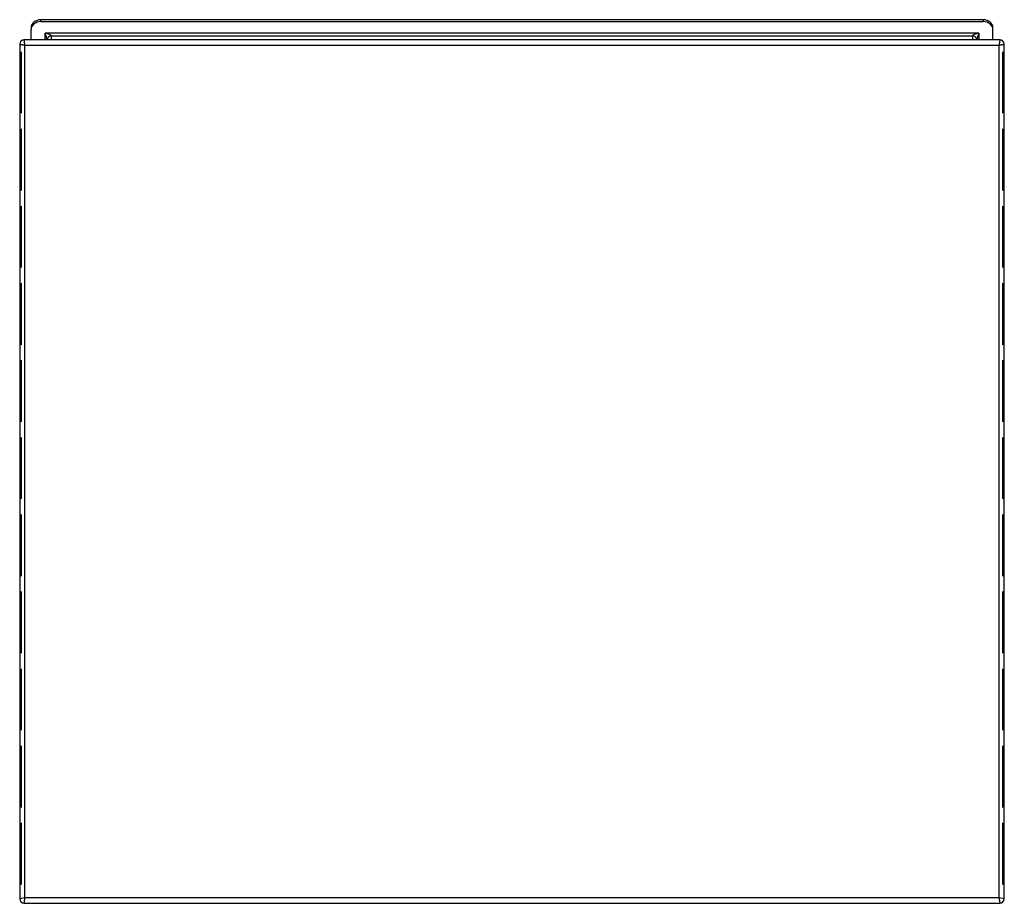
# Model space of a CAD drawing. Header units: inches. Extents: x 14.3 to 30.3, y 5 to 19.3.
import ezdxf

# ---------------------------------------------------------------- set-up
doc = ezdxf.new("R2010")
doc.units = ezdxf.units.IN
doc.header["$MEASUREMENT"] = 0
doc.layers.add('Visible Edges(ANSI)', color=7, linetype='Continuous', lineweight=25)
doc.layers.add('Visible Tangent Edges(ANSI)', color=7, linetype='Continuous', lineweight=25)

msp = doc.modelspace()

# ---------------------------------------------------------------- linework, layer by layer
at = {"layer": 'Visible Edges(ANSI)'}
for p, q in [((29.921, 19.302), (14.606, 19.302)), ((14.606, 19.271), (29.921, 19.271)), ((14.448, 19.173), (14.448, 19.142)), ((14.448, 18.977), (14.448, 19.142)), ((30.078, 19.142), (30.078, 19.173)), ((30.078, 18.977), (30.078, 19.142)), ((14.263, 18.905), (14.263, 5.026)), ((30.191, 18.977), (14.335, 18.977)), ((14.708, 18.981), (14.708, 18.977)), ((29.818, 18.977), (29.818, 18.981)), ((30.263, 5.026), (30.263, 18.905)), ((14.288, 17.782), (14.288, 18.782)), ((14.288, 18.782), (14.289, 18.782)), ((14.289, 18.782), (14.289, 17.782)), ((30.238, 18.782), (30.238, 17.782)), ((30.238, 17.782), (30.238, 18.782)), ((30.256, 18.782), (30.256, 18.782)), ((14.291, 17.782), (14.291, 17.782)), ((30.238, 17.782), (30.238, 17.782)), ((14.288, 16.53), (14.288, 17.53)), ((14.289, 17.53), (14.288, 17.53)), ((14.289, 17.53), (14.289, 16.53)), ((30.238, 17.53), (30.238, 16.53)), ((30.238, 16.53), (30.238, 17.53)), ((30.238, 17.53), (30.238, 17.53)), ((14.288, 16.53), (14.289, 16.53)), ((30.238, 16.53), (30.238, 16.53)), ((14.288, 15.277), (14.288, 16.277)), ((14.289, 16.277), (14.288, 16.277)), ((14.289, 16.277), (14.289, 15.277)), ((30.238, 16.277), (30.238, 15.277)), ((30.238, 15.277), (30.238, 16.277)), ((30.238, 16.277), (30.238, 16.277)), ((14.288, 15.277), (14.289, 15.277)), ((30.238, 15.277), (30.238, 15.277)), ((14.288, 14.025), (14.288, 15.025)), ((14.289, 15.025), (14.288, 15.025)), ((14.289, 15.025), (14.289, 14.025)), ((30.238, 15.025), (30.238, 14.025)), ((30.238, 14.025), (30.238, 15.025)), ((30.238, 15.025), (30.238, 15.025)), ((14.288, 14.025), (14.289, 14.025)), ((30.238, 14.025), (30.238, 14.025)), ((14.288, 12.773), (14.288, 13.773)), ((14.289, 13.773), (14.288, 13.773)), ((14.289, 13.773), (14.289, 12.773)), ((30.238, 13.773), (30.238, 12.773)), ((30.238, 12.773), (30.238, 13.773)), ((30.238, 13.773), (30.238, 13.773)), ((14.288, 12.773), (14.289, 12.773)), ((30.238, 12.773), (30.238, 12.773)), ((14.288, 11.52), (14.288, 12.52)), ((14.289, 12.52), (14.288, 12.52)), ((14.289, 12.52), (14.289, 11.52)), ((30.238, 12.52), (30.238, 11.52)), ((30.238, 11.52), (30.238, 12.52)), ((30.238, 12.52), (30.238, 12.52)), ((14.288, 11.52), (14.289, 11.52)), ((30.238, 11.52), (30.238, 11.52)), ((14.288, 10.268), (14.288, 11.268)), ((14.289, 11.268), (14.288, 11.268)), ((14.289, 11.268), (14.289, 10.268)), ((30.238, 11.268), (30.238, 10.268)), ((30.238, 10.268), (30.238, 11.268)), ((30.238, 11.268), (30.238, 11.268)), ((14.288, 10.268), (14.289, 10.268)), ((30.238, 10.268), (30.238, 10.268)), ((14.288, 9.016), (14.288, 10.016)), ((14.289, 10.016), (14.288, 10.016)), ((14.289, 10.016), (14.289, 9.016)), ((30.238, 10.016), (30.238, 9.016)), ((30.238, 9.016), (30.238, 10.016)), ((30.238, 10.016), (30.238, 10.016)), ((14.288, 9.016), (14.289, 9.016)), ((30.238, 9.016), (30.238, 9.016)), ((14.288, 7.763), (14.288, 8.763)), ((14.289, 8.763), (14.288, 8.763)), ((14.289, 8.763), (14.289, 7.763)), ((30.238, 8.763), (30.238, 7.763)), ((30.238, 7.763), (30.238, 8.763)), ((30.238, 8.763), (30.238, 8.763)), ((14.288, 7.763), (14.289, 7.763)), ((30.238, 7.763), (30.238, 7.763)), ((14.288, 6.511), (14.288, 7.511)), ((14.289, 7.511), (14.288, 7.511)), ((14.289, 7.511), (14.289, 6.511)), ((30.238, 7.511), (30.238, 6.511)), ((30.238, 6.511), (30.238, 7.511)), ((30.238, 7.511), (30.238, 7.511)), ((14.288, 6.511), (14.289, 6.511)), ((30.238, 6.511), (30.238, 6.511)), ((14.288, 5.259), (14.288, 6.259)), ((14.289, 6.259), (14.288, 6.259)), ((14.289, 6.259), (14.289, 5.259)), ((30.238, 6.259), (30.238, 5.259)), ((30.238, 5.259), (30.238, 6.259)), ((30.238, 6.259), (30.238, 6.259)), ((14.288, 5.259), (14.289, 5.259)), ((30.238, 5.259), (30.238, 5.259)), ((14.335, 4.954), (30.191, 4.954))]:
    msp.add_line(p, q, dxfattribs=at)
for centre, start, end in [((14.335, 18.905), 90, 180), ((30.191, 18.905), 0, 90), ((14.335, 5.026), 180, 270), ((30.191, 5.026), 270, 0)]:
    msp.add_arc(centre, 0.072, start, end, dxfattribs=at)
for centre, major_axis, start_param, end_param in [((14.606, 19.173), (-0.157, 0), 4.712389, 6.283185), ((14.606, 19.142), (-0.157, 0), 4.712389, 6.283185), ((29.921, 19.173), (0.157, 0), 0, 1.570796), ((29.921, 19.142), (0.157, 0), 0, 1.570796)]:
    msp.add_ellipse(centre, major_axis=major_axis, ratio=0.819152, start_param=start_param, end_param=end_param, dxfattribs=at)
at = {"layer": 'Visible Tangent Edges(ANSI)'}
for p, q in [((14.606, 19.271), (14.606, 19.302)), ((29.921, 19.302), (29.921, 19.271)), ((14.677, 18.977), (14.677, 19.083)), ((29.849, 19.083), (14.677, 19.083)), ((14.78, 18.977), (14.78, 19.04)), ((14.78, 19.04), (29.746, 19.04)), ((29.746, 19.04), (29.746, 18.977)), ((29.849, 19.083), (29.849, 18.977)), ((14.349, 5.04), (14.349, 18.891)), ((14.349, 18.891), (30.177, 18.891)), ((30.177, 18.891), (30.177, 5.04)), ((14.349, 5.04), (14.263, 5.026)), ((30.177, 5.04), (14.349, 5.04)), ((30.263, 5.026), (30.177, 5.04))]:
    msp.add_line(p, q, dxfattribs=at)
at = {"layer": 'Visible Tangent Edges(ANSI)', "flags": 128}
for points in [[(14.263, 18.905), (14.264, 18.905), (14.264, 18.905), (14.266, 18.904), (14.268, 18.904), (14.27, 18.904), (14.272, 18.903), (14.275, 18.903), (14.279, 18.902), (14.282, 18.902), (14.286, 18.901), (14.29, 18.901), (14.294, 18.9), (14.298, 18.899), (14.302, 18.899), (14.307, 18.898), (14.311, 18.897), (14.316, 18.896), (14.321, 18.896), (14.325, 18.895), (14.33, 18.894), (14.335, 18.893), (14.34, 18.892), (14.344, 18.892), (14.349, 18.891)], [(14.349, 18.891), (14.349, 18.896), (14.348, 18.901), (14.347, 18.905), (14.346, 18.91), (14.345, 18.915), (14.345, 18.92), (14.344, 18.924), (14.343, 18.929), (14.342, 18.933), (14.342, 18.938), (14.341, 18.942), (14.34, 18.946), (14.34, 18.95), (14.339, 18.954), (14.338, 18.958), (14.338, 18.962), (14.337, 18.965), (14.337, 18.968), (14.336, 18.97), (14.336, 18.973), (14.336, 18.974), (14.335, 18.976), (14.335, 18.977), (14.335, 18.977)], [(30.191, 18.977), (30.191, 18.977), (30.191, 18.976), (30.191, 18.974), (30.191, 18.973), (30.19, 18.97), (30.19, 18.968), (30.189, 18.965), (30.189, 18.962), (30.188, 18.958), (30.188, 18.954), (30.187, 18.95), (30.186, 18.946), (30.186, 18.942), (30.185, 18.938), (30.184, 18.933), (30.183, 18.929), (30.183, 18.924), (30.182, 18.92), (30.181, 18.915), (30.18, 18.91), (30.18, 18.905), (30.179, 18.901), (30.178, 18.896), (30.177, 18.891)], [(30.177, 18.891), (30.182, 18.892), (30.187, 18.892), (30.192, 18.893), (30.197, 18.894), (30.201, 18.895), (30.206, 18.896), (30.211, 18.896), (30.215, 18.897), (30.22, 18.898), (30.224, 18.899), (30.229, 18.899), (30.233, 18.9), (30.237, 18.901), (30.241, 18.901), (30.245, 18.902), (30.248, 18.902), (30.251, 18.903), (30.254, 18.903), (30.257, 18.904), (30.259, 18.904), (30.261, 18.904), (30.262, 18.905), (30.263, 18.905), (30.263, 18.905)], [(14.335, 4.954), (14.335, 4.954), (14.335, 4.955), (14.336, 4.956), (14.336, 4.958), (14.336, 4.96), (14.337, 4.963), (14.337, 4.966), (14.338, 4.969), (14.338, 4.972), (14.339, 4.976), (14.34, 4.98), (14.34, 4.984), (14.341, 4.988), (14.342, 4.993), (14.342, 4.997), (14.343, 5.002), (14.344, 5.006), (14.345, 5.011), (14.345, 5.016), (14.346, 5.02), (14.347, 5.025), (14.348, 5.03), (14.349, 5.035), (14.349, 5.04)], [(30.177, 5.04), (30.178, 5.035), (30.179, 5.03), (30.18, 5.025), (30.18, 5.02), (30.181, 5.016), (30.182, 5.011), (30.183, 5.006), (30.183, 5.002), (30.184, 4.997), (30.185, 4.993), (30.186, 4.988), (30.186, 4.984), (30.187, 4.98), (30.188, 4.976), (30.188, 4.972), (30.189, 4.969), (30.189, 4.966), (30.19, 4.963), (30.19, 4.96), (30.191, 4.958), (30.191, 4.956), (30.191, 4.955), (30.191, 4.954), (30.191, 4.954)]]:
    msp.add_lwpolyline(points, dxfattribs=at)
at = {"layer": 'Visible Tangent Edges(ANSI)'}
for centre, major_axis, ratio, start_param, end_param in [((14.677, 19.066), (0.0305, -0.0862), 0.065937, 0.184397, 1.755193), ((14.677, 19.066), (0.103, -0.026), 0.16247, 0.041188, 1.611984), ((14.78, 18.981), (-0.072, 0), 0.819152, 4.712389, 6.283185), ((29.849, 19.066), (-0.103, -0.026), 0.16247, 4.671201, 6.241997), ((29.746, 18.981), (0.072, 0), 0.819152, 0, 1.570796), ((29.849, 19.066), (-0.0305, -0.0862), 0.065937, 4.527992, 6.098789)]:
    msp.add_ellipse(centre, major_axis=major_axis, ratio=ratio, start_param=start_param, end_param=end_param, dxfattribs=at)

doc.saveas('drawing.dxf')
